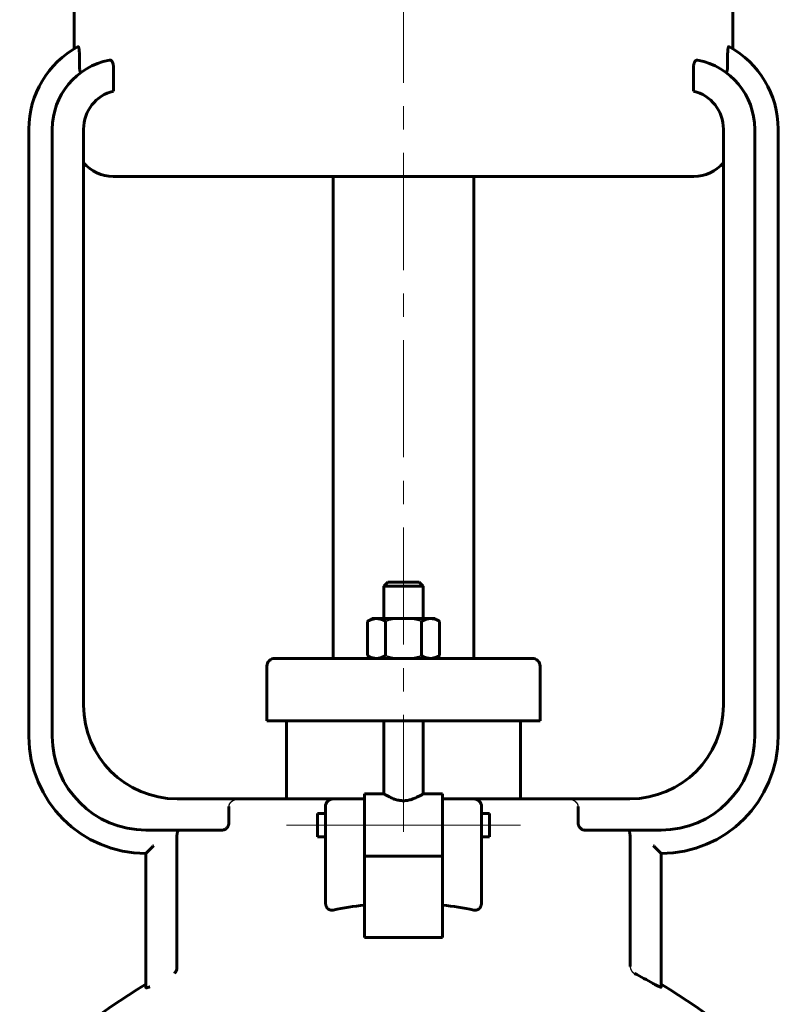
# Model space of a CAD drawing. Header units: millimetres. Extents: x 0 to 596, y 0 to 420.
# Tile 7 of 11: x 158 to 207, y 290 to 353. Entities that reach past the tile are written whole.
import ezdxf

# ---------------------------------------------------------------- set-up
doc = ezdxf.new("R2010")
doc.units = ezdxf.units.MM
for name, pattern in [('K5LT-1', [0]), ('K5LT_AXLED', [12, 7.5, -1.5, 1.5, -1.5]), ('K5LT_BASIC', [0])]:
    doc.linetypes.add(name, pattern=pattern)
doc.layers.add('Системный слой (1)', color=251, linetype='Continuous', true_color=0x6c6c6c)

# ---------------------------------------------------------------- blocks, each defined once
blk = doc.blocks.new('U2')
at = {"layer": 'Системный слой (1)', "color": 143, "linetype": 'K5LT_BASIC', "lineweight": 60, "true_color": 0x33acca}
for p, q in [((177.026, 301.493), (177.026, 302.243)), ((177.026, 300.743), (177.026, 301.493))]:
    blk.add_line(p, q, dxfattribs=at)
blk = doc.blocks.new('U7')
at = {"layer": 'Системный слой (1)', "color": 143, "linetype": 'K5LT_BASIC', "lineweight": 60, "true_color": 0x33acca}
for p, q in [((180.026, 303.493), (181.276, 303.493)), ((183.776, 303.493), (185.026, 303.493))]:
    blk.add_line(p, q, dxfattribs=at)
blk = doc.blocks.new('U9')
at = {"layer": 'Системный слой (1)', "color": 143, "linetype": 'K5LT_BASIC', "lineweight": 60, "true_color": 0x33acca}
for p, q in [((188.026, 302.243), (188.026, 301.493)), ((188.026, 301.493), (188.026, 300.743))]:
    blk.add_line(p, q, dxfattribs=at)
blk = doc.blocks.new('U10')
at = {"layer": 'Системный слой (1)', "color": 143, "linetype": 'K5LT_BASIC', "lineweight": 60, "true_color": 0x33acca}
for start, end in [(120.51024, 139.16778), (40.83222, 59.48976)]:
    blk.add_arc((182.526, 263.298), 32.5, start, end, dxfattribs=at)
blk = doc.blocks.new('U12')
at = {"layer": 'Системный слой (1)', "color": 143, "linetype": 'K5LT_BASIC', "lineweight": 60, "true_color": 0x33acca}
for p, q in [((182.526, 317.048), (181.526, 317.048)), ((183.526, 317.048), (182.526, 317.048))]:
    blk.add_line(p, q, dxfattribs=at)

msp = doc.modelspace()

# ---------------------------------------------------------------- linework, layer by layer
at = {"layer": 'Системный слой (1)', "color": 30, "linetype": 'K5LT_AXLED', "lineweight": 18, "true_color": 0xff8000}
for p, q in [((182.5263, 301.0539), (182.5263, 374.7981)), ((175.0263, 301.4926), (179.5263, 301.4926)), ((178.0263, 301.4926), (187.0263, 301.4926)), ((185.5263, 301.4926), (190.0263, 301.4926))]:
    msp.add_line(p, q, dxfattribs=at)
at = {"layer": 'Системный слой (1)', "color": 143, "linetype": 'K5LT_BASIC', "lineweight": 60, "true_color": 0x33acca}
for p, q in [((161.4251, 351.224), (161.4251, 361.5481)), ((203.6276, 351.224), (203.6276, 361.5481)), ((161.7609, 350.2532), (161.7609, 350.8418)), ((203.2917, 350.2532), (203.2917, 350.8418)), ((163.9451, 348.5191), (163.9451, 350.0451)), ((201.1076, 348.5191), (201.1076, 350.0451)), ((158.5263, 346.0876), (158.5263, 307.1731)), ((160.0263, 346.0876), (160.0263, 307.1731)), ((162.0263, 309.1731), (162.0263, 346.0876)), ((203.0263, 346.0876), (203.0263, 309.1731)), ((205.0263, 307.1731), (205.0263, 346.0876)), ((206.5263, 307.1731), (206.5263, 346.0876)), ((163.9251, 343.0481), (201.1276, 343.0481)), ((178.0263, 312.1731), (178.0263, 343.0481)), ((187.0263, 312.1731), (187.0263, 343.0481)), ((181.5263, 317.0481), (181.2763, 316.7981)), ((181.2763, 314.7231), (181.2763, 316.7981)), ((181.2763, 316.7981), (182.5263, 316.7981)), ((182.5263, 316.7981), (183.7763, 316.7981)), ((183.5263, 317.0481), (183.7763, 316.7981)), ((183.7763, 314.7231), (183.7763, 316.7981)), ((180.5263, 314.7231), (180.2169, 314.5445)), ((180.2169, 312.3517), (180.2169, 314.5445)), ((180.5263, 314.7231), (180.7943, 314.7231)), ((180.7943, 314.7231), (182.5263, 314.7231)), ((181.3716, 312.3517), (181.3716, 314.5445)), ((182.5263, 314.7231), (184.2584, 314.7231)), ((183.681, 312.3517), (183.681, 314.5445)), ((184.2584, 314.7231), (184.5263, 314.7231)), ((184.5263, 314.7231), (184.8357, 314.5445)), ((184.8357, 312.3517), (184.8357, 314.5445)), ((180.5263, 312.1731), (180.2169, 312.3517)), ((184.5263, 312.1731), (184.8357, 312.3517)), ((173.7763, 308.1731), (173.7763, 311.6731)), ((174.5608, 312.1731), (174.2763, 312.1731)), ((179.3884, 312.1731), (174.5608, 312.1731)), ((185.6643, 312.1731), (179.3884, 312.1731)), ((190.4919, 312.1731), (185.6643, 312.1731)), ((190.7763, 312.1731), (190.4919, 312.1731)), ((191.2763, 308.1731), (191.2763, 311.6731)), ((173.7763, 308.1731), (174.078, 308.1731)), ((174.078, 308.1731), (178.9056, 308.1731)), ((175.0263, 303.1731), (175.0263, 308.1731)), ((178.9056, 308.1731), (186.147, 308.1731)), ((181.2763, 303.4926), (181.2763, 308.1731)), ((183.7763, 303.4926), (183.7763, 308.1731)), ((186.147, 308.1731), (190.9746, 308.1731)), ((190.0263, 303.1731), (190.0263, 308.1731)), ((190.9746, 308.1731), (191.2763, 308.1731)), ((180.0263, 303.4926), (180.0263, 303.1452)), ((185.0263, 303.4926), (185.0263, 303.1452)), ((172.0263, 303.1731), (168.0263, 303.1731)), ((178.0263, 303.1731), (172.0263, 303.1731)), ((180.0263, 303.1731), (178.0263, 303.1731)), ((180.0263, 300.4496), (180.0263, 303.1452)), ((187.0263, 303.1731), (185.0263, 303.1731)), ((185.0263, 303.1452), (185.0263, 300.4496)), ((193.0263, 303.1731), (187.0263, 303.1731)), ((197.0263, 303.1731), (193.0263, 303.1731)), ((171.346, 302.6731), (171.346, 301.6731)), ((177.0263, 302.2426), (177.5263, 302.2426)), ((177.5263, 302.6731), (177.5263, 300.8411)), ((187.5263, 300.8411), (187.5263, 302.6731)), ((187.5263, 302.2426), (188.0263, 302.2426)), ((193.7067, 301.6731), (193.7067, 302.6731)), ((166.0263, 301.1731), (170.9181, 301.1731)), ((194.1345, 301.1731), (199.0263, 301.1731)), ((168.0026, 300.6731), (168.0026, 292.6239)), ((177.0263, 300.7426), (177.5263, 300.7426)), ((177.5263, 300.8411), (177.5263, 296.5355)), ((180.0263, 300.4496), (180.0263, 299.5165)), ((185.0263, 300.4496), (185.0263, 299.5165)), ((187.5263, 296.5355), (187.5263, 300.8411)), ((187.5263, 300.7426), (188.0263, 300.7426)), ((197.05, 292.4314), (197.05, 300.6731)), ((166.0263, 299.6731), (166.0263, 291.8452)), ((199.0263, 291.1089), (199.0263, 299.6731)), ((180.0263, 296.3666), (180.0263, 299.5165)), ((180.0263, 299.4926), (185.0263, 299.4926)), ((185.0263, 299.5165), (185.0263, 296.3666)), ((180.0263, 294.2981), (180.0263, 296.3666)), ((185.0263, 296.3666), (185.0263, 294.2981)), ((185.0263, 294.2981), (180.0263, 294.2981)), ((166.0263, 291.8452), (166.0263, 291.0778))]:
    msp.add_line(p, q, dxfattribs=at)
for centre, radius, start, end in [((164.5263, 346.0876), 6, 118.353838, 180), ((200.5263, 346.0876), 6, 0, 61.646162), ((164.5263, 346.0876), 4.5, 100.781782, 180), ((200.5263, 346.0876), 4.5, 0, 79.218218), ((164.5263, 346.0876), 2.5, 103.444915, 180), ((200.5263, 346.0876), 2.5, 0, 76.555085), ((163.9251, 345.5481), 2.5, 220.580752, 270), ((201.1276, 345.5481), 2.5, 270, 319.419248), ((174.2763, 311.6731), 0.5, 90, 180), ((190.7763, 311.6731), 0.5, 0, 90), ((168.0263, 309.1731), 6, 180, 270), ((197.0263, 309.1731), 6, 270, 0), ((166.0263, 307.1731), 7.5, 180, 270), ((166.0263, 307.1731), 6, 180, 270), ((199.0263, 307.1731), 7.5, 270, 0), ((199.0263, 307.1731), 6, 270, 0), ((178.0263, 302.6731), 0.5, 90, 180), ((187.0263, 302.6731), 0.5, 0, 90), ((182.5263, 263.2981), 32.2829, 60.289491, 62.718322)]:
    msp.add_arc(centre, radius, start, end, dxfattribs=at)
for start_param, end_param in [(4.8798371, 5.0170816), (4.4076963, 4.5449409)]:
    msp.add_ellipse((182.5263, 286.5064), major_axis=(-15, 0), ratio=0.6666667, start_param=start_param, end_param=end_param, dxfattribs=at)
for points, knots in [([(161.6768, 351.3678), (161.6806, 351.3698), (161.687, 351.3699), (161.6965, 351.3618), (161.7044, 351.3489), (161.7119, 351.331), (161.7199, 351.3061), (161.7288, 351.2692), (161.7374, 351.2201), (161.745, 351.1637), (161.7512, 351.1013), (161.7558, 351.0351), (161.7598, 350.9492), (161.7609, 350.8854), (161.7609, 350.8418)], [0, 0, 0, 0, 1.3344619, 2.2320829, 3.2948888, 4.1038006, 4.9049525, 6.2712849, 7.609231, 8.7456802, 10.1546392, 11.5225363, 12.6197838, 15, 15, 15, 15]), ([(203.2917, 350.8418), (203.2917, 350.8986), (203.2938, 350.9907), (203.3016, 351.1051), (203.3101, 351.1849), (203.3201, 351.2507), (203.3306, 351.2987), (203.3404, 351.3303), (203.3506, 351.3543), (203.3624, 351.3696), (203.3715, 351.3701), (203.3758, 351.3678)], [0, 0, 0, 0, 2.488059, 4.0029415, 5.3313236, 6.5524955, 7.8384319, 8.7349796, 9.4650479, 10.7790579, 12, 12, 12, 12]), ([(161.7609, 350.2532), (161.7609, 350.2022), (161.7625, 350.1189), (161.7677, 350.0245), (161.7719, 349.9709), (161.7765, 349.923), (161.7839, 349.8616), (161.7948, 349.8019), (161.8067, 349.7583), (161.8176, 349.7306), (161.8275, 349.7155), (161.8358, 349.7086), (161.8414, 349.7064), (161.847, 349.706), (161.8524, 349.7074), (161.8559, 349.7096), (161.8575, 349.7108)], [0, 0, 0, 0, 3.0897249, 4.9906182, 5.9222635, 6.6158854, 8.2434209, 10.3470504, 11.6187965, 12.8539362, 14.1723881, 14.8196108, 15.4393745, 15.8918364, 16.5012823, 17, 17, 17, 17]), ([(163.6845, 350.5082), (163.7008, 350.5113), (163.7311, 350.511), (163.7756, 350.4938), (163.8171, 350.4617), (163.8502, 350.4202), (163.8748, 350.3778), (163.8921, 350.3407), (163.9078, 350.2987), (163.9212, 350.2523), (163.9313, 350.2055), (163.9418, 350.1371), (163.9451, 350.0837), (163.9451, 350.0451)], [0, 0, 0, 0, 1.85964, 3.4063673, 5.0409792, 6.7303857, 7.6013598, 8.4906102, 9.4060259, 10.3359031, 11.2650501, 12.032686, 14, 14, 14, 14]), ([(201.1076, 350.0451), (201.1076, 350.0728), (201.1094, 350.1148), (201.1158, 350.1703), (201.1228, 350.2127), (201.1323, 350.2553), (201.1445, 350.2975), (201.1597, 350.3387), (201.1774, 350.377), (201.1993, 350.4147), (201.2254, 350.4493), (201.2558, 350.4783), (201.2856, 350.497), (201.3232, 350.5108), (201.3502, 350.5116), (201.3681, 350.5082)], [0, 0, 0, 0, 1.615, 2.4529829, 3.3322408, 4.2323076, 5.2016193, 6.2195662, 7.2825615, 8.3423524, 9.7261878, 11.1239678, 12.5357296, 13.6615984, 16, 16, 16, 16]), ([(203.1952, 349.7108), (203.2019, 349.7058), (203.2118, 349.7044), (203.2245, 349.7148), (203.2342, 349.7295), (203.2443, 349.7532), (203.2531, 349.7836), (203.261, 349.8195), (203.2681, 349.8602), (203.2747, 349.9098), (203.2811, 349.972), (203.2867, 350.0495), (203.2908, 350.1466), (203.2917, 350.2169), (203.2917, 350.2532)], [0, 0, 0, 0, 1.7718204, 2.628633, 3.5078588, 4.5416448, 5.673133, 6.4620925, 7.4906771, 8.6404459, 9.7172025, 11.2721679, 13.0655538, 15, 15, 15, 15]), ([(180.7943, 314.7231), (180.7527, 314.7231), (180.6734, 314.7174), (180.5522, 314.6924), (180.4051, 314.6431), (180.2905, 314.587), (180.2169, 314.5445)], [0, 0, 0, 0, 1.5650017, 3.0195253, 4.5909393, 7, 7, 7, 7]), ([(181.3716, 314.5445), (181.3087, 314.5808), (181.2027, 314.6342), (181.0696, 314.6824), (180.9594, 314.7094), (180.8713, 314.7211), (180.8151, 314.7231), (180.7943, 314.7231)], [0, 0, 0, 0, 2.3590025, 4.1710094, 5.5638785, 7.1013752, 8, 8, 8, 8]), ([(184.2584, 314.7231), (184.2168, 314.7231), (184.1375, 314.7174), (184.0164, 314.6924), (183.8692, 314.6431), (183.7546, 314.587), (183.681, 314.5445)], [0, 0, 0, 0, 1.5650017, 3.0195253, 4.5909393, 7, 7, 7, 7]), ([(184.8357, 314.5445), (184.7728, 314.5808), (184.6668, 314.6342), (184.5337, 314.6824), (184.4235, 314.7094), (184.3354, 314.7211), (184.2792, 314.7231), (184.2584, 314.7231)], [0, 0, 0, 0, 2.3590025, 4.1710094, 5.5638785, 7.1013752, 8, 8, 8, 8]), ([(180.2169, 312.3517), (180.2799, 312.3154), (180.3859, 312.2621), (180.5189, 312.2139), (180.6292, 312.1868), (180.7172, 312.1751), (180.7734, 312.1731), (180.7943, 312.1731)], [0, 0, 0, 0, 2.3590025, 4.1710094, 5.5638785, 7.1013752, 8, 8, 8, 8]), ([(180.7943, 312.1731), (180.8358, 312.1731), (180.9151, 312.1788), (181.0363, 312.2038), (181.1834, 312.2531), (181.298, 312.3093), (181.3716, 312.3517)], [0, 0, 0, 0, 1.5650017, 3.0195253, 4.5909393, 7, 7, 7, 7]), ([(183.681, 312.3517), (183.744, 312.3154), (183.85, 312.2621), (183.983, 312.2139), (184.0933, 312.1868), (184.1813, 312.1751), (184.2375, 312.1731), (184.2584, 312.1731)], [0, 0, 0, 0, 2.3590025, 4.1710094, 5.5638785, 7.1013752, 8, 8, 8, 8]), ([(184.2584, 312.1731), (184.2999, 312.1731), (184.3792, 312.1788), (184.5004, 312.2038), (184.6475, 312.2531), (184.7621, 312.3093), (184.8357, 312.3517)], [0, 0, 0, 0, 1.5650017, 3.0195253, 4.5909393, 7, 7, 7, 7]), ([(183.7763, 303.4926), (183.7763, 303.4926), (183.7663, 303.4863), (183.7236, 303.46), (183.6605, 303.422), (183.5744, 303.3725), (183.483, 303.323), (183.3739, 303.2683), (183.2586, 303.2157), (183.1426, 303.1701), (183.0491, 303.1386), (182.96, 303.1121), (182.8506, 303.0855), (182.7207, 303.0641), (182.5899, 303.0534), (182.4622, 303.0535), (182.3424, 303.0633), (182.2154, 303.0829), (182.0786, 303.1147), (181.9411, 303.1584), (181.8309, 303.2011), (181.726, 303.2463), (181.6317, 303.2913), (181.5327, 303.3428), (181.4398, 303.3942), (181.3607, 303.4408), (181.3122, 303.4704), (181.2834, 303.4882), (181.2764, 303.4926), (181.2763, 303.4926)], [0, 0, 0, 0, 1.4950714, 2.7555104, 4.2136036, 5.4199312, 6.8011118, 7.7563193, 9.1273362, 10.313858, 10.9541121, 11.5542386, 12.5433031, 13.5762135, 14.5399669, 15.4711935, 16.4124476, 17.2236025, 18.3789697, 19.6695117, 20.7156977, 21.3986035, 22.7414146, 23.7206183, 24.9497946, 26.5643928, 27.8512033, 28.6462388, 30, 30, 30, 30]), ([(171.346, 301.6731), (171.346, 301.6543), (171.3441, 301.6168), (171.3371, 301.5713), (171.3277, 301.5298), (171.314, 301.4838), (171.2912, 301.4298), (171.2659, 301.3855), (171.2424, 301.3509), (171.2187, 301.3209), (171.1891, 301.2894), (171.1552, 301.2596), (171.1094, 301.2269), (171.0505, 301.1966), (170.9823, 301.177), (170.9382, 301.1731), (170.9181, 301.1731)], [0, 0, 0, 0, 1.093224, 2.1635709, 2.626869, 3.5448097, 4.9611807, 6.1331931, 6.7955703, 7.7681218, 8.8345535, 9.9515855, 11.1017654, 13.0819659, 15.1523311, 17, 17, 17, 17]), ([(194.1345, 301.1731), (194.1132, 301.1731), (194.0737, 301.1768), (194.0114, 301.1938), (193.9476, 301.2232), (193.8904, 301.264), (193.8483, 301.3049), (193.8217, 301.336), (193.8034, 301.3607), (193.7846, 301.3893), (193.7675, 301.4194), (193.7493, 301.4583), (193.7332, 301.5007), (193.7176, 301.557), (193.7084, 301.6167), (193.7067, 301.6567), (193.7067, 301.6731)], [0, 0, 0, 0, 1.9538747, 3.5092984, 5.4039394, 7.5399817, 8.8117028, 9.6869225, 10.4675488, 10.9466892, 11.9887509, 12.6648602, 13.5613328, 14.6890936, 16.0471385, 17, 17, 17, 17]), ([(168.141, 301.1731), (168.1336, 301.1731), (168.1192, 301.1695), (168.0956, 301.1507), (168.0749, 301.1195), (168.0582, 301.081), (168.0481, 301.0512), (168.0403, 301.0238), (168.0347, 301.001), (168.0282, 300.9707), (168.0215, 300.9344), (168.0147, 300.8855), (168.0087, 300.8288), (168.0039, 300.7573), (168.0026, 300.7029), (168.0026, 300.6731)], [0, 0, 0, 0, 1.640207, 3.1029008, 5.1677899, 6.4818468, 7.4601902, 8.1161277, 8.982114, 9.4121489, 10.5261558, 11.6326544, 12.70437, 14.1370427, 16, 16, 16, 16]), ([(197.05, 300.6731), (197.05, 300.7115), (197.0483, 300.7708), (197.0417, 300.8543), (197.035, 300.9094), (197.026, 300.964), (197.0173, 301.0048), (197.0091, 301.0354), (197.0008, 301.0627), (196.9885, 301.0968), (196.9696, 301.1334), (196.9481, 301.1592), (196.9287, 301.171), (196.9167, 301.1731), (196.9116, 301.1731)], [0, 0, 0, 0, 2.2470356, 3.345049, 4.8332402, 5.6063446, 6.9601952, 7.8178039, 8.172199, 9.3868102, 11.0635957, 12.5478049, 13.9519516, 15, 15, 15, 15]), ([(166.5263, 300.191), (166.4819, 300.1433), (166.4041, 300.0606), (166.2967, 299.9483), (166.2136, 299.8627), (166.1484, 299.7962), (166.1072, 299.7544), (166.0791, 299.726), (166.0591, 299.7059), (166.0421, 299.6889), (166.0296, 299.6763), (166.0264, 299.6731), (166.0263, 299.6731)], [0, 0, 0, 0, 2.6181894, 4.533792, 6.4367391, 7.8554784, 9.0517023, 9.7008183, 10.4357806, 11.1978847, 12.0146548, 13, 13, 13, 13]), ([(198.5263, 300.191), (198.5708, 300.1433), (198.6486, 300.0606), (198.756, 299.9483), (198.839, 299.8627), (198.9042, 299.7962), (198.9455, 299.7544), (198.9736, 299.726), (198.9936, 299.7059), (199.0106, 299.6889), (199.0231, 299.6763), (199.0263, 299.6731), (199.0263, 299.6731)], [0, 0, 0, 0, 2.6181894, 4.533792, 6.4367391, 7.8554784, 9.0517023, 9.7008183, 10.4357806, 11.1978847, 12.0146548, 13, 13, 13, 13]), ([(178.0263, 296.0458), (178.0129, 296.0433), (177.996, 296.0403), (177.9753, 296.0381), (177.9524, 296.0365), (177.9297, 296.0363), (177.8959, 296.0386), (177.8732, 296.0416), (177.8398, 296.0488), (177.8082, 296.0582), (177.7752, 296.0724), (177.7488, 296.0864), (177.7237, 296.1021), (177.7018, 296.1184), (177.6823, 296.1353), (177.6665, 296.1504), (177.6413, 296.1775), (177.6137, 296.2143), (177.5921, 296.2521), (177.5771, 296.2828), (177.5671, 296.3065), (177.5554, 296.3393), (177.547, 296.3679), (177.5381, 296.4062), (177.5327, 296.4386), (177.5275, 296.4849), (177.5263, 296.5145), (177.5263, 296.5355)], [0, 0, 0, 0, 1.4929246, 1.8545017, 2.2107008, 3.9301438, 4.2501807, 5.7589893, 6.3163453, 7.8310575, 9.196693, 10.0777798, 10.9679469, 12.3040952, 12.9783433, 13.7307808, 14.643592, 16.9201127, 18.4945293, 19.0799465, 20.3683801, 21.0682879, 22.5501914, 23.3283915, 24.9715433, 25.8149058, 28, 28, 28, 28]), ([(187.5263, 296.5355), (187.5261, 296.5202), (187.5256, 296.4996), (187.5233, 296.469), (187.5201, 296.4399), (187.5152, 296.4109), (187.51, 296.3868), (187.5028, 296.3574), (187.4941, 296.3292), (187.4789, 296.2901), (187.4632, 296.256), (187.434, 296.2068), (187.4054, 296.1703), (187.3781, 296.1424), (187.363, 296.1287), (187.3422, 296.1117), (187.322, 296.0974), (187.2938, 296.0807), (187.2636, 296.0658), (187.2257, 296.052), (187.1919, 296.0439), (187.1603, 296.0389), (187.1344, 296.0369), (187.1028, 296.0364), (187.0797, 296.0378), (187.0522, 296.0409), (187.0375, 296.0436), (187.0263, 296.0458)], [0, 0, 0, 0, 1.5973232, 2.1067594, 3.1054822, 4.5372504, 5.0264921, 5.5403893, 7.5406699, 7.9459818, 9.7264239, 11.3063801, 13.7751926, 14.5614189, 15.4792519, 15.9598047, 17.4236117, 18.0868674, 19.4102419, 20.9499209, 22.3150431, 23.0457152, 24.3078875, 25.0465904, 26.3738683, 26.76155, 28, 28, 28, 28]), ([(167.8462, 291.99), (167.8723, 292.0093), (167.908, 292.0448), (167.9468, 292.1032), (167.9767, 292.163), (167.9974, 292.2266), (168.0089, 292.292), (168.0146, 292.3531), (168.0138, 292.4), (168.0109, 292.4314)], [0, 0, 0, 0, 2.4119301, 3.6086085, 4.7247813, 6.7029307, 7.6009974, 8.4322673, 10, 10, 10, 10]), ([(166.2763, 291.131), (166.2676, 291.1274), (166.2501, 291.1205), (166.2248, 291.1108), (166.2003, 291.1019), (166.1779, 291.0942), (166.1571, 291.0873), (166.1384, 291.0814), (166.1209, 291.0764), (166.1045, 291.072), (166.0891, 291.0683), (166.075, 291.0657), (166.0623, 291.064), (166.0514, 291.0634), (166.0422, 291.064), (166.035, 291.0657), (166.0298, 291.0688), (166.027, 291.0727), (166.0264, 291.076), (166.0263, 291.0777), (166.0263, 291.0777), (166.0263, 291.0778), (166.0263, 291.0778)], [0, 0, 0, 0, 1.1508777, 2.3191877, 3.510348, 4.7293542, 5.8088295, 6.9051749, 7.9875797, 9.1054567, 10.2655692, 11.4502291, 12.6599387, 13.8920845, 15.138635, 16.4047384, 17.683341, 18.9805125, 20, 20, 20, 21, 21, 21, 21]), ([(199.0263, 291.1089), (199.0263, 291.1067), (199.0246, 291.1039), (199.0166, 291.1025), (199.0025, 291.1043), (198.9806, 291.1104), (198.9483, 291.1221), (198.9084, 291.1387), (198.8698, 291.1563), (198.8235, 291.1783), (198.762, 291.2088), (198.6711, 291.2565), (198.5898, 291.3012), (198.5419, 291.3282), (198.5263, 291.3371)], [0, 0, 0, 0, 1.0221508, 1.8425508, 2.8242007, 4.0103463, 5.0267147, 6.4687659, 7.7256755, 8.2575809, 10.0378715, 11.9708705, 13.9893519, 15, 15, 15, 15])]:
    msp.add_open_spline(points, degree=3, knots=knots, dxfattribs=at)
at = {"layer": 'Системный слой (1)', "color": 7, "linetype": 'K5LT-1'}
for points, knots in [([(182.5263, 314.7231), (182.5054, 314.7231), (182.4636, 314.7227), (182.4011, 314.721), (182.3387, 314.7182), (182.2553, 314.713), (182.151, 314.7037), (182.0459, 314.6907), (181.9606, 314.678), (181.8963, 314.6673), (181.8314, 314.6556), (181.772, 314.6438), (181.7182, 314.6325), (181.6544, 314.6183), (181.5897, 314.603), (181.5238, 314.5862), (181.4739, 314.5731), (181.4228, 314.5591), (181.3886, 314.5494), (181.3716, 314.5445)], [0.23428389, 0.23428389, 0.23428389, 0.23428389, 0.24751712, 0.26075035, 0.27398358, 0.28721682, 0.31368328, 0.34014975, 0.35338298, 0.36661621, 0.37984944, 0.39308268, 0.40251831, 0.41195395, 0.43082523, 0.44026086, 0.4496965, 0.45913214, 0.46856778, 0.46856778, 0.46856778, 0.46856778]), ([(183.681, 314.5445), (183.6622, 314.5499), (183.6243, 314.5607), (183.567, 314.5763), (183.51, 314.5911), (183.4541, 314.605), (183.3993, 314.618), (183.3452, 314.6302), (183.2917, 314.6416), (183.2334, 314.6532), (183.1703, 314.6649), (183.1028, 314.6763), (183.036, 314.6864), (182.973, 314.6948), (182.9138, 314.7018), (182.8398, 314.7093), (182.7477, 314.7166), (182.6371, 314.7219), (182.5633, 314.7231), (182.5263, 314.7231)], [0, 0, 0, 0, 0.01065248, 0.02130497, 0.03195745, 0.04260993, 0.05326241, 0.0639149, 0.07456738, 0.08521986, 0.09907506, 0.11293026, 0.12678545, 0.14064065, 0.15234605, 0.16405146, 0.18746227, 0.21087308, 0.23428389, 0.23428389, 0.23428389, 0.23428389]), ([(181.3716, 312.3517), (181.3904, 312.3463), (181.4284, 312.3356), (181.4857, 312.32), (181.5427, 312.3051), (181.5986, 312.2912), (181.6533, 312.2782), (181.7075, 312.266), (181.761, 312.2547), (181.8193, 312.243), (181.8824, 312.2313), (181.9498, 312.2199), (182.0166, 312.2098), (182.0796, 312.2014), (182.1389, 312.1944), (182.2129, 312.1869), (182.305, 312.1796), (182.4155, 312.1743), (182.4893, 312.1731), (182.5263, 312.1731)], [0, 0, 0, 0, 0.01065248, 0.02130497, 0.03195745, 0.04260993, 0.05326241, 0.0639149, 0.07456738, 0.08521986, 0.09907506, 0.11293026, 0.12678545, 0.14064065, 0.15234605, 0.16405146, 0.18746227, 0.21087308, 0.23428389, 0.23428389, 0.23428389, 0.23428389]), ([(182.5263, 312.1731), (182.5473, 312.1731), (182.589, 312.1735), (182.6515, 312.1752), (182.714, 312.178), (182.7974, 312.1832), (182.9016, 312.1925), (183.0068, 312.2055), (183.092, 312.2182), (183.1563, 312.2289), (183.2212, 312.2406), (183.2807, 312.2524), (183.3345, 312.2637), (183.3983, 312.2779), (183.463, 312.2933), (183.5288, 312.31), (183.5788, 312.3231), (183.6299, 312.3371), (183.664, 312.3468), (183.681, 312.3517)], [0.23428389, 0.23428389, 0.23428389, 0.23428389, 0.24751712, 0.26075035, 0.27398358, 0.28721682, 0.31368328, 0.34014975, 0.35338298, 0.36661621, 0.37984944, 0.39308268, 0.40251831, 0.41195395, 0.43082523, 0.44026086, 0.4496965, 0.45913214, 0.46856778, 0.46856778, 0.46856778, 0.46856778]), ([(171.346, 302.6731), (171.346, 302.6788), (171.3462, 302.6902), (171.3474, 302.7075), (171.3495, 302.7253), (171.352, 302.7405), (171.3546, 302.7534), (171.3571, 302.764), (171.3611, 302.779), (171.3671, 302.7983), (171.3756, 302.8205), (171.383, 302.8371), (171.3884, 302.8481), (171.3917, 302.8546), (171.397, 302.8645), (171.4035, 302.8757), (171.4111, 302.888), (171.4181, 302.8987), (171.4259, 302.9097), (171.434, 302.9206), (171.4423, 302.9311), (171.4509, 302.9415), (171.4629, 302.955), (171.4754, 302.9682), (171.4881, 302.9805), (171.5009, 302.9924), (171.5131, 303.003), (171.5245, 303.0123), (171.5345, 303.0202), (171.5475, 303.0299), (171.5636, 303.0412), (171.5787, 303.0511), (171.5925, 303.0597), (171.6047, 303.0669), (171.6171, 303.0739), (171.634, 303.083), (171.6512, 303.0915), (171.6683, 303.0994), (171.6853, 303.1069), (171.7037, 303.1144), (171.7205, 303.1207), (171.7317, 303.1246), (171.7391, 303.1272), (171.7456, 303.1294), (171.7533, 303.1318), (171.763, 303.1349), (171.7748, 303.1384), (171.7875, 303.1419), (171.8011, 303.1455), (171.8169, 303.1494), (171.8342, 303.1533), (171.8588, 303.1582), (171.8841, 303.1625), (171.9062, 303.1655), (171.9187, 303.167), (171.9333, 303.1686), (171.9531, 303.1704), (171.9781, 303.172), (171.9986, 303.1728), (172.0145, 303.1731), (172.0224, 303.1731), (172.0263, 303.1731)], [0, 0, 0, 0, 0.00335264, 0.00670527, 0.01005791, 0.01341054, 0.01522428, 0.01735403, 0.01948378, 0.02374328, 0.02841874, 0.0330942, 0.03437623, 0.03565826, 0.03741809, 0.04093774, 0.04311784, 0.04560436, 0.04809089, 0.05057742, 0.05306394, 0.05555047, 0.05803699, 0.06301004, 0.06554331, 0.06807658, 0.07314312, 0.07500673, 0.07687033, 0.08059755, 0.08432477, 0.08805199, 0.09066388, 0.09327578, 0.09590047, 0.09852516, 0.10377454, 0.10639923, 0.10902392, 0.1142733, 0.11774367, 0.11947885, 0.12121403, 0.12239875, 0.12358348, 0.12595293, 0.12832237, 0.13069182, 0.13348477, 0.13627773, 0.13976892, 0.14326011, 0.1502425, 0.15372103, 0.1554603, 0.15719957, 0.16189533, 0.1665911, 0.17128687, 0.17363476, 0.17598264, 0.17598264, 0.17598264, 0.17598264]), ([(193.0263, 303.1731), (193.0383, 303.1731), (193.0563, 303.1728), (193.0806, 303.1716), (193.099, 303.1704), (193.1177, 303.1688), (193.1367, 303.1667), (193.1558, 303.1643), (193.1748, 303.1614), (193.1934, 303.1582), (193.2185, 303.1534), (193.2586, 303.1442), (193.2936, 303.134), (193.3196, 303.1251), (193.3392, 303.1182), (193.3607, 303.1098), (193.3835, 303.0998), (193.3972, 303.0935), (193.4109, 303.0868), (193.4244, 303.0799), (193.4377, 303.0727), (193.4555, 303.0626), (193.4731, 303.0517), (193.4909, 303.0399), (193.5048, 303.0301), (193.5189, 303.0196), (193.5302, 303.0106), (193.539, 303.0033), (193.5483, 302.9954), (193.5581, 302.9866), (193.5682, 302.9771), (193.5764, 302.9689), (193.5854, 302.9596), (193.5951, 302.9491), (193.6045, 302.9382), (193.6135, 302.9272), (193.6221, 302.916), (193.6333, 302.9006), (193.6453, 302.8824), (193.6553, 302.865), (193.6621, 302.8523), (193.6665, 302.8434), (193.6704, 302.8353), (193.6749, 302.8252), (193.6791, 302.8151), (193.6828, 302.8052), (193.686, 302.7965), (193.6895, 302.7857), (193.6932, 302.773), (193.6964, 302.7605), (193.6991, 302.7484), (193.7014, 302.7362), (193.7033, 302.7237), (193.7048, 302.7109), (193.7059, 302.6981), (193.7065, 302.6855), (193.7067, 302.6772), (193.7067, 302.6731)], [0.53409735, 0.53409735, 0.53409735, 0.53409735, 0.5411053, 0.54460927, 0.54811325, 0.55161722, 0.5551212, 0.55862517, 0.56212915, 0.56563312, 0.5691371, 0.57614505, 0.58831307, 0.59031644, 0.59231981, 0.60069868, 0.60349163, 0.60628458, 0.60907754, 0.61187049, 0.61466345, 0.6174564, 0.62304231, 0.62605668, 0.6294329, 0.63280912, 0.63618534, 0.63787345, 0.63956156, 0.6434986, 0.64546712, 0.64743564, 0.65006033, 0.65268502, 0.65530971, 0.6579344, 0.66055909, 0.66318378, 0.66843316, 0.67267071, 0.67478948, 0.67690825, 0.67853023, 0.68015221, 0.68339616, 0.68476191, 0.68612766, 0.68861418, 0.69110071, 0.6933975, 0.6956943, 0.69799109, 0.70028788, 0.70273591, 0.70518394, 0.70763196, 0.71007999, 0.71007999, 0.71007999, 0.71007999]), ([(197.05, 292.4314), (197.05, 292.4245), (197.0502, 292.4141), (197.051, 292.4001), (197.0518, 292.3896), (197.0528, 292.3788), (197.0546, 292.3643), (197.0566, 292.3515), (197.0586, 292.3407), (197.0601, 292.3327), (197.0625, 292.322), (197.0669, 292.3042), (197.0718, 292.2872), (197.077, 292.2716), (197.0809, 292.261), (197.0849, 292.2507), (197.0887, 292.2414), (197.0923, 292.2332), (197.0957, 292.2258), (197.0992, 292.2184), (197.103, 292.2107), (197.1072, 292.2027), (197.1117, 292.1944), (197.1164, 292.1861), (197.1213, 292.1779), (197.1263, 292.1698), (197.1333, 292.159), (197.1412, 292.1475), (197.15, 292.1356), (197.1583, 292.125), (197.1674, 292.1139), (197.1776, 292.1023), (197.1879, 292.0911), (197.1963, 292.0827), (197.2026, 292.0766), (197.2083, 292.0711), (197.2158, 292.0642), (197.2254, 292.0558), (197.2353, 292.0476), (197.2456, 292.0395), (197.2563, 292.0315), (197.2672, 292.0238), (197.2782, 292.0164), (197.2893, 292.0094), (197.3006, 292.0026), (197.3121, 291.9961), (197.3198, 291.992), (197.3237, 291.99)], [0.30074762, 0.30074762, 0.30074762, 0.30074762, 0.30480522, 0.30683402, 0.30886282, 0.31089162, 0.31292042, 0.31697802, 0.3179771, 0.31897617, 0.32150451, 0.32403285, 0.32908952, 0.33125987, 0.33343022, 0.33560056, 0.33777091, 0.33935339, 0.34093588, 0.34251836, 0.34410084, 0.34586811, 0.34763537, 0.34940263, 0.3511699, 0.35293716, 0.35470442, 0.35823895, 0.36053896, 0.36283896, 0.36574943, 0.36865989, 0.37157036, 0.37448082, 0.37565413, 0.37682744, 0.37917406, 0.38161746, 0.38406086, 0.38650426, 0.38894767, 0.39139107, 0.39383447, 0.39626628, 0.3986981, 0.40112991, 0.40356173, 0.40356173, 0.40356173, 0.40356173])]:
    msp.add_open_spline(points, degree=3, knots=knots, dxfattribs=at)
at = {"layer": 'Системный слой (1)', "color": 143, "linetype": 'K5LT_BASIC', "lineweight": 60, "true_color": 0x33acca}
msp.add_open_spline([(168.0026, 292.6239), (168.0026, 292.5583), (168.0053, 292.4927), (168.0109, 292.4314)], degree=3, dxfattribs=at)

# ---------------------------------------------------------------- block references
at = {"layer": 'Системный слой (1)'}
for name in ['U12', 'U7', 'U2', 'U9', 'U10']:
    msp.add_blockref(name, (0, 0), dxfattribs=at)

doc.saveas('drawing.dxf')
